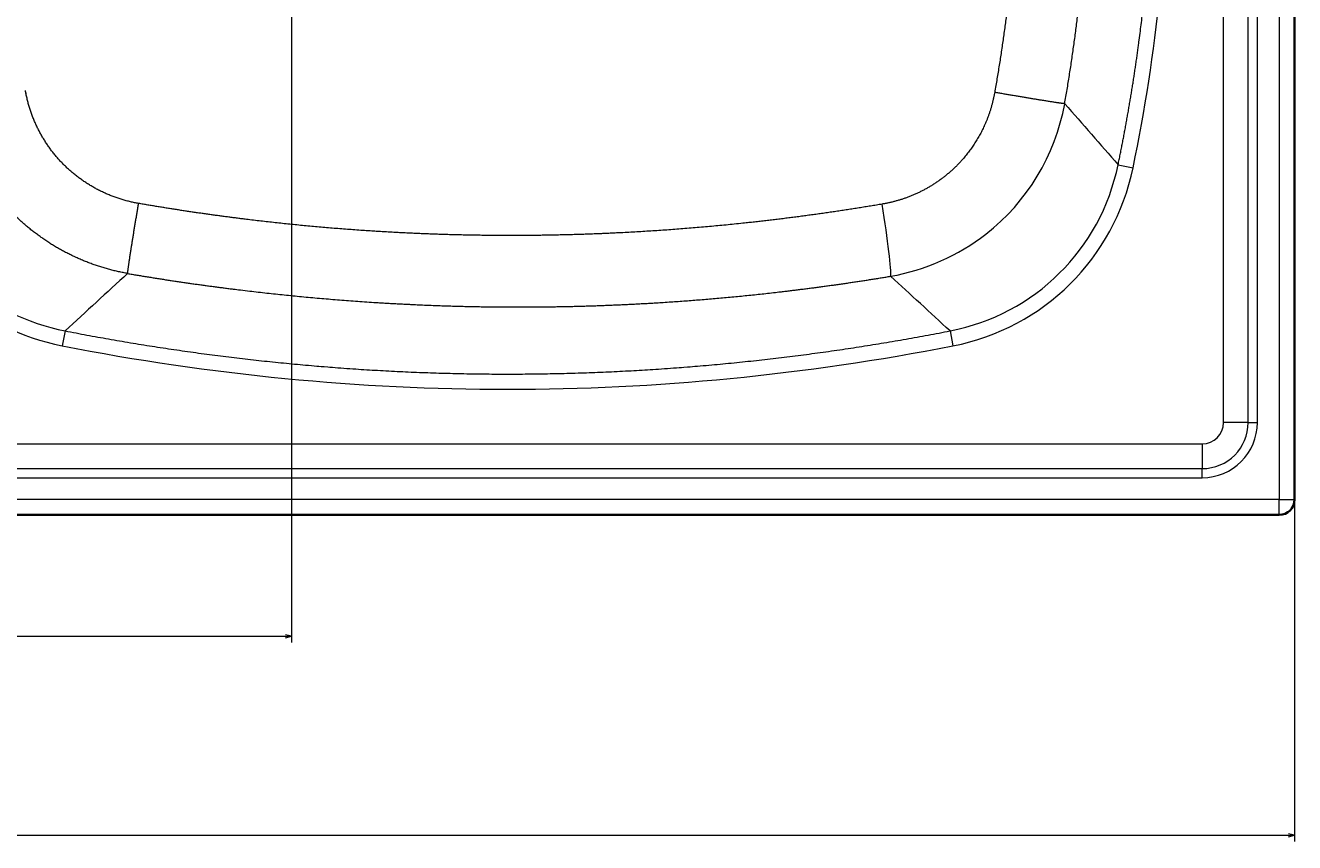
# Model space of a CAD drawing. Extents: x 59 to 1107, y -59 to 894.
# Tile 5 of 7: x 674 to 1085, y -59 to 206. Entities that reach past the tile are written whole.
import ezdxf
from ezdxf.enums import TextEntityAlignment as Align

# ---------------------------------------------------------------- set-up
doc = ezdxf.new("R2010")
doc.units = 0
doc.layers.get('0').update_dxf_attribs({"lineweight": 13})
doc.styles.get("Standard").update_dxf_attribs({"font": 'isocp.shx'})
doc.dimstyles.get("Standard").update_dxf_attribs({"dimtxt": 2.5, "dimasz": 2.5, "dimexe": 1.25, "dimexo": 0.625, "dimtad": 1, "dimcen": 2.5, "dimadec": 0, "dimazin": 0, "dimtfac": 1, "dimtmove": 0, "dimatfit": 0, "dimfxl": 0, "dimarcsym": 0})

# ---------------------------------------------------------------- blocks, each defined once
blk = doc.blocks.new('*D')
at = {"color": 7, "lineweight": 13}
for p, q in [((188.07, 777.83), (73.04, 777.83)), ((75.04, 562.83), (75.04, 777.83)), ((188.07, 777.83), (125.96, 777.83)), ((127.96, 727.83), (127.96, 777.83)), ((198.07, 727.83), (125.96, 727.83)), ((726.57, 562.83), (73.04, 562.83)), ((188.07, 497.03), (75.48, 497.03)), ((77.48, 47.03), (77.48, 497.03)), ((737.2, 250.36), (826.8, 335.25)), ((185.07, 270.03), (185.07, -58.81)), ((1085.07, 270.03), (1085.07, -58.81)), ((760.07, 209.37), (760.07, 5.69)), ((185.07, 50.03), (185.07, 5.69)), ((188.07, 47.03), (75.48, 47.03)), ((185.07, 7.69), (760.07, 7.69)), ((185.07, -56.81), (1085.07, -56.81))]:
    blk.add_line(p, q, dxfattribs=at)
for points in [[(75.56, 775.9), (75.04, 777.83), (74.53, 775.9)], [(128.48, 775.9), (127.96, 777.83), (127.44, 775.9)], [(127.44, 729.77), (127.96, 727.83), (128.48, 729.77)], [(74.53, 564.77), (75.04, 562.83), (75.56, 564.77)], [(78, 495.09), (77.48, 497.03), (76.97, 495.09)], [(781.89, 291.99), (782.93, 293.69), (781.18, 292.74)], [(738.25, 252.07), (737.2, 250.36), (738.96, 251.31)], [(76.97, 48.96), (77.48, 47.03), (78, 48.96)], [(187, 8.2), (185.07, 7.69), (187, 7.17)], [(758.14, 7.17), (760.07, 7.69), (758.14, 8.2)], [(187, -56.29), (185.07, -56.81), (187, -57.33)], [(1083.14, -57.33), (1085.07, -56.81), (1083.14, -56.29)]]:
    blk.add_lwpolyline(points, dxfattribs=at)
for s, rotation, p, p2 in [('50', 90, (125.96, 739.29), (125.96, 766.38)), ('215', 90, (73.04, 649.32), (73.04, 691.35)), ('63', 43.4546, (805.76, 318.07), (825.42, 336.7)), ('%%c', 43.4546, (797.58, 310.32), (805.03, 317.38)), ('450', 90, (75.48, 251.01), (75.48, 293.04))]:
    blk.add_text(s, height=14, rotation=rotation, dxfattribs=at).set_placement(p, p2, align=Align.FIT)
for s, p, p2 in [('575', (451.55, 9.69), (493.58, 9.69)), ('900', (614.05, -54.81), (656.08, -54.81))]:
    blk.add_text(s, height=14, dxfattribs=at).set_placement(p, p2, align=Align.FIT)
blk = doc.blocks.new('BLOCK18')
at = {"color": 7, "lineweight": 13}
for p, q in [((427, -195), (427, 0)), ((434.97, -195), (434.97, 0)), ((437.95, -195), (437.95, 0)), ((445, 0), (445, -220)), ((-420, -202), (420, -202)), ((-420, -209.97), (420, -209.97)), ((-420, -212.95), (420, -212.95)), ((445, -220), (-445, -220))]:
    blk.add_line(p, q, dxfattribs=at)
at = {"color": 7, "lineweight": 35}
for p, q in [((450, -220), (450, 0)), ((445, -225), (-445, -225))]:
    blk.add_line(p, q, dxfattribs=at)
at = {"color": 7, "lineweight": 13, "ltscale": 0.123461}
for p, q in [((392.81, -111.48), (397.65, -112.48)), ((51.65, -165.34), (50.7, -170.19)), ((338.35, -165.34), (339.3, -170.19))]:
    blk.add_line(p, q, dxfattribs=at)
at = {"color": 7, "lineweight": 13, "ltscale": 0.199172}
for p, q in [((434.97, -195), (427, -195)), ((420, -202), (420, -209.97))]:
    blk.add_line(p, q, dxfattribs=at)
at = {"color": 7, "lineweight": 13, "ltscale": 0.074689}
for p, q in [((434.97, -195), (437.95, -195)), ((420, -212.95), (420, -209.97))]:
    blk.add_line(p, q, dxfattribs=at)
at = {"color": 7, "lineweight": 13, "ltscale": 0.125}
for p, q in [((445, -225), (445, -220)), ((445, -220), (450, -220))]:
    blk.add_line(p, q, dxfattribs=at)
at = {"color": 7, "lineweight": 13}
for centre, radius, start, end in [((41659.51, 36035.14), 54859.08, 221.188547, 221.216), ((2616.7, -2933.85), 3774.14, 132.39828, 132.81545), ((-2231.12, -2938.67), 3780.67, 47.18512, 47.5815), ((420, -195), 14.97, 270, 0), ((420, -195), 7, 270, 360), ((420, -195), 17.95, 270, 360)]:
    blk.add_arc(centre, radius, start, end, dxfattribs=at)
at = {"color": 7, "lineweight": 35}
blk.add_arc((445, -220), 5, 270, 360, dxfattribs=at)
at = {"color": 7, "lineweight": 13}
for centre, major_axis, ratio, start_param, end_param in [((-9195.8, -49.36), (9605.06, 52.32), 0.237965, 6.232689, 6.281891), ((306.19, -78.39), (54.37, -45.31), 0.988211, 6.07205, 6.793322), ((323.54, -95.9), (50.22, -50.78), 0.980033, 5.704262, 6.862214), ((323.54, -95.9), (53.67, -54.29), 0.982421, 5.704393, 6.862286), ((314.87, -123.3), (4.08, -24.67), 0.051573, 0.157293, 1.523728), ((306.07, -78.24), (53.55, -46.56), 0.987037, 5.607428, 6.093), ((66.44, -95.94), (-50.45, -50.49), 0.98027, 0.046858, 0.584152), ((66.29, -96.23), (55.9, 51.47), 0.98435, 3.229499, 3.767906), ((195, 134671.08), (0, 134855.34), 0.07404, 3.12714, 3.156045)]:
    blk.add_ellipse(centre, major_axis=major_axis, ratio=ratio, start_param=start_param, end_param=end_param, dxfattribs=at)
for points in [[(375.5, -91.7), (378.68, -73.48), (381.09, -55.16), (382.7, -36.79), (383.5, -18.39), (383.5, 0)], [(360.56, 0), (360.56, -17.66), (359.78, -35.31), (358.22, -52.95), (355.89, -70.53), (352.81, -88.03)], [(336.36, -115.46), (332.76, -118.26), (328.85, -120.56), (324.75, -122.32), (320.56, -123.54), (316.34, -124.25)]]:
    blk.add_open_spline(points, degree=5, dxfattribs=at)
for points, knots in [([(392.81, -111.48), (395.54, -98.29), (397.88, -85.03), (399.82, -71.69), (402.37, -49.36), (403.77, -26.94), (404.14, -17.97), (404.33, -8.98), (404.33, 0)], [0, 0, 0, 0, 0, 0, 94.035048, 94.035048, 94.035048, 156.740737, 156.740737, 156.740737, 156.740737, 156.740737, 156.740737]), ([(71.88, -146.74), (65.98, -145.69), (60.19, -144.01), (54.6, -141.71), (44.03, -135.95), (34.93, -128.05), (30.83, -123.63), (24.26, -114.79), (19.54, -104.84), (17.81, -100.14), (16.51, -95.32), (15.64, -90.4)], [0, 0, 0, 0, 0, 0, 39.667625, 39.667625, 39.667625, 79.200081, 79.200081, 79.200081, 112.020193, 112.020193, 112.020193, 112.020193, 112.020193, 112.020193]), ([(75.43, -124.03), (70.03, -123.09), (64.76, -121.35), (59.78, -118.8), (50.96, -112.38), (44.45, -103.69), (41.92, -99), (40, -93.74), (38.91, -88.31), (38.85, -88.01), (38.79, -87.7), (38.74, -87.39)], [0, 0, 0, 0, 0, 0, 48.771928, 48.771928, 48.771928, 95.736763, 95.736763, 95.736763, 98.537671, 98.537671, 98.537671, 98.537671, 98.537671, 98.537671]), ([(352.81, -88.03), (352.13, -91.89), (351.03, -95.69), (349.51, -99.38), (346.3, -105.19), (342.13, -110.25), (340.32, -112.14), (338.39, -113.88), (336.36, -115.46)], [0, 0, 0, 0, 0, 0, 30.362048, 30.362048, 30.362048, 50.784344, 50.784344, 50.784344, 50.784344, 50.784344, 50.784344]), ([(375.5, -91.7), (375.17, -91.67), (374.63, -91.61), (373.91, -91.51), (370.54, -91.01), (365.44, -90.18), (361.33, -89.5), (357.08, -88.77), (352.81, -88.03)], [0, 0, 0, 0, 0, 0, 10.70248, 10.70248, 10.70248, 41.563939, 41.563939, 41.563939, 41.563939, 41.563939, 41.563939]), ([(71.88, -146.74), (71.9, -146.41), (71.96, -145.87), (72.06, -145.15), (72.53, -141.79), (73.33, -136.68), (74, -132.56), (74.71, -128.31), (75.43, -124.03)], [0, 0, 0, 0, 0, 0, 10.767276, 10.767276, 10.767276, 41.758467, 41.758467, 41.758467, 41.758467, 41.758467, 41.758467]), ([(316.34, -124.25), (302.74, -126.56), (289.15, -128.53), (275.57, -130.18), (255.77, -132.11), (236.28, -133.33), (230.12, -133.66), (216.04, -134.24), (202.23, -134.47), (194.51, -134.49), (178.42, -134.32), (162.81, -133.72), (154.7, -133.28), (133.71, -131.87), (113.32, -129.72), (100.79, -128.12), (88.2, -126.24), (75.43, -124.03)], [0, 0, 0, 0, 0, 0, 107.80843, 107.80843, 107.80843, 158.128443, 158.128443, 158.128443, 223.641608, 223.641608, 223.641608, 296.81424, 296.81424, 296.81424, 416.020181, 416.020181, 416.020181, 416.020181, 416.020181, 416.020181]), ([(71.88, -146.74), (84.54, -148.9), (97.07, -150.76), (109.58, -152.37), (133.63, -154.97), (158.31, -156.62), (170.31, -157.19), (188.94, -157.69), (208.06, -157.57), (214.69, -157.46), (228.28, -157.07), (242.04, -156.35), (249.07, -155.9), (267.21, -154.52), (285.5, -152.55), (296.69, -151.13), (307.9, -149.49), (319.1, -147.63)], [0, 0, 0, 0, 0, 0, 95.721218, 95.721218, 95.721218, 183.078094, 183.078094, 183.078094, 228.794331, 228.794331, 228.794331, 276.196407, 276.196407, 276.196407, 350.258698, 350.258698, 350.258698, 350.258698, 350.258698, 350.258698]), ([(51.65, -165.34), (79.75, -170.83), (108.11, -175.02), (136.66, -177.85), (194.38, -180.75), (252.1, -177.97), (281.07, -175.14), (309.84, -170.91), (338.35, -165.34)], [0, 0, 0, 0, 0, 0, 200.659881, 200.659881, 200.659881, 404.221766, 404.221766, 404.221766, 404.221766, 404.221766, 404.221766])]:
    blk.add_open_spline(points, degree=5, knots=knots, dxfattribs=at)

msp = doc.modelspace()

# ---------------------------------------------------------------- block references
at = {"lineweight": 0}
msp.add_blockref('BLOCK18', (635.068, 272.026), dxfattribs=at)

# ---------------------------------------------------------------- dimensions: what is measured, and where the dimension line sits
at = {"color": 0, "lineweight": 0}
for base, p1, p2, angle, middle, dimtype in [((77.485, 497.026), (190.068, 47.026), (190.068, 497.026), 90, (77.485, 272.026), 161), ((185.068, -56.811), (1085.068, 272.026), (185.068, 272.026), 180, (635.068, -56.811), 161), ((760.068, 7.687), (185.068, 52.026), (760.068, 211.375), 359.99809, (472.568, 7.687), 160), ((127.961, 727.833), (190.068, 777.833), (200.068, 727.833), 269.99857, (127.961, 752.833), 160), ((75.044, 562.833), (190.068, 777.833), (728.568, 562.833), 269.99857, (75.044, 670.333), 160)]:
    dim = msp.add_linear_dim(base=base, p1=p1, p2=p2, angle=angle, dimstyle='Standard', dxfattribs=at)
    dim.commit()
    dim.dimension.update_dxf_attribs({"geometry": '*D', "text_midpoint": middle, "dimtype": dimtype})
dim = msp.add_diameter_dim_2p(p1=(737.202, 250.361), p2=(782.935, 293.691), dimstyle='Standard', dxfattribs=at)
dim.commit()
dim.dimension.update_dxf_attribs({"geometry": '*D', "text_midpoint": (812.874, 322.058), "dimtype": 163})

doc.saveas('drawing.dxf')
